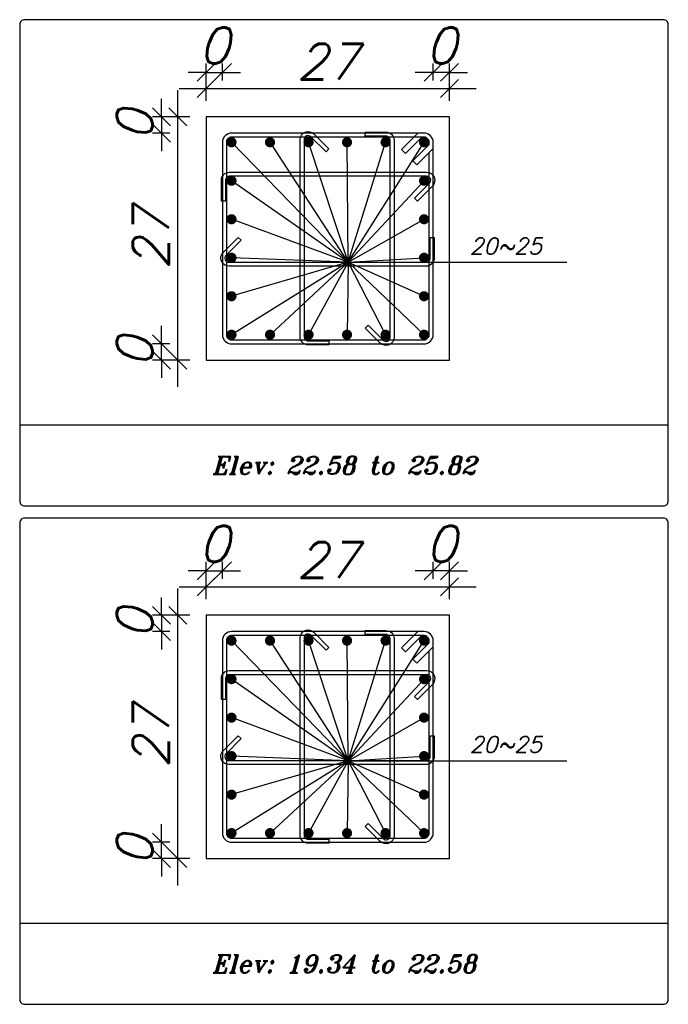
# Model space of a CAD drawing. Header units: inches. Extents: x 826 to 1034, y 702 to 834.
# Tile 27 of 93: x 919.25 to 922.86, y 732.52 to 738.01. Entities that reach past the tile are written whole.
import ezdxf
from ezdxf.enums import TextEntityAlignment as Align

# ---------------------------------------------------------------- set-up
doc = ezdxf.new("R2010")
doc.units = ezdxf.units.IN
doc.header["$MEASUREMENT"] = 0
doc.layers.add('SAZE_DRAWINGS', color=7, linetype='Continuous')
doc.styles.add('SAZE_STYLE', font='romansp.shx', dxfattribs={"oblique": 15})
doc.styles.add('SAZE_STYLE1', font='romant.shx', dxfattribs={"oblique": 15})
doc.dimstyles.new('SAZE_DIM_STYLE', dxfattribs={"dimtxt": 0.2, "dimasz": 0.2, "dimexe": 0.1, "dimexo": 0.05, "dimgap": 0.05, "dimtad": 0, "dimzin": 0, "dimdsep": 46, "dimtxsty": 'SAZE_STYLE', "dimcen": 0.09, "dimclrd": 2, "dimclre": 2, "dimclrt": 3, "dimadec": 0, "dimazin": 0, "dimtfac": 1, "dimtdec": 4, "dimtix": 1, "dimtmove": 1, "dimatfit": 3, "dimfxl": 1, "dimtolj": 1, "dimtzin": 0, "dimarcsym": 0})

# ---------------------------------------------------------------- blocks, each defined once
blk = doc.blocks.new('_Oblique')
at = {"color": 0, "linetype": 'ByBlock', "lineweight": -2}
blk.add_line((-0.5, -0.5), (0.5, 0.5), dxfattribs=at)
blk = doc.blocks.new('*D3541')
at = {"layer": 'Defpoints', "color": 0, "transparency": 16777216}
for p in [(920.3769, 734.9387), (920.2866, 734.8935), (920.3769, 734.8935)]:
    blk.add_point(p, dxfattribs=at)
at = {"layer": 'SAZE_DRAWINGS', "color": 2, "lineweight": -2, "transparency": 16777216}
for p, q in [((920.2866, 734.8935), (920.2866, 734.9887)), ((920.3769, 734.8935), (920.3769, 734.9887)), ((920.2866, 734.9387), (920.1866, 734.9387)), ((920.2866, 734.9387), (920.3769, 734.9387)), ((920.3769, 734.9387), (920.4769, 734.9387))]:
    blk.add_line(p, q, dxfattribs=at)
at = {"layer": 'SAZE_DRAWINGS', "color": 2, "lineweight": -2, "transparency": 16777216, "xscale": 0.1, "yscale": 0.1, "zscale": 0.1}
blk.add_blockref('_Oblique', (920.2866, 734.9387), dxfattribs=at)
at = {"layer": 'SAZE_DRAWINGS', "color": 2, "lineweight": -2, "transparency": 16777216, "xscale": 0.1, "yscale": 0.1, "zscale": 0.1, "rotation": 180}
blk.add_blockref('_Oblique', (920.3769, 734.9387), dxfattribs=at)
at = {"layer": 'SAZE_DRAWINGS', "color": 3, "transparency": 16777216, "insert": (920.3317, 735.0887), "char_height": 0.2, "attachment_point": 5, "style": 'SAZE_STYLE'}
blk.add_mtext('\\A1;0', dxfattribs=at)
blk = doc.blocks.new('*D3542')
at = {"layer": 'Defpoints', "color": 0, "transparency": 16777216}
for p in [(921.6415, 734.8483), (920.2866, 734.7806), (921.6415, 734.7806)]:
    blk.add_point(p, dxfattribs=at)
at = {"layer": 'SAZE_DRAWINGS', "color": 2, "lineweight": -2, "transparency": 16777216}
for p, q in [((920.2866, 734.7806), (920.2866, 734.8983)), ((921.6415, 734.7806), (921.6415, 734.8983)), ((920.1366, 734.8483), (921.7915, 734.8483))]:
    blk.add_line(p, q, dxfattribs=at)
at = {"layer": 'SAZE_DRAWINGS', "color": 2, "lineweight": -2, "transparency": 16777216, "xscale": 0.1, "yscale": 0.1, "zscale": 0.1, "rotation": 180}
blk.add_blockref('_Oblique', (920.2866, 734.8483), dxfattribs=at)
at = {"layer": 'SAZE_DRAWINGS', "color": 2, "lineweight": -2, "transparency": 16777216, "xscale": 0.1, "yscale": 0.1, "zscale": 0.1}
blk.add_blockref('_Oblique', (921.6415, 734.8483), dxfattribs=at)
at = {"layer": 'SAZE_DRAWINGS', "color": 3, "transparency": 16777216, "insert": (920.964, 734.9983), "char_height": 0.2, "attachment_point": 5, "style": 'SAZE_STYLE'}
blk.add_mtext('\\A1;27', dxfattribs=at)
blk = doc.blocks.new('*D3543')
at = {"layer": 'Defpoints', "color": 0, "transparency": 16777216}
for p in [(921.5512, 734.9387), (921.5512, 734.8935), (921.6415, 734.8935)]:
    blk.add_point(p, dxfattribs=at)
at = {"layer": 'SAZE_DRAWINGS', "color": 2, "lineweight": -2, "transparency": 16777216}
for p, q in [((921.5512, 734.8935), (921.5512, 734.9887)), ((921.6415, 734.8935), (921.6415, 734.9887)), ((921.5512, 734.9387), (921.4512, 734.9387)), ((921.6415, 734.9387), (921.5512, 734.9387)), ((921.6415, 734.9387), (921.7415, 734.9387))]:
    blk.add_line(p, q, dxfattribs=at)
at = {"layer": 'SAZE_DRAWINGS', "color": 2, "lineweight": -2, "transparency": 16777216, "xscale": 0.1, "yscale": 0.1, "zscale": 0.1}
blk.add_blockref('_Oblique', (921.5512, 734.9387), dxfattribs=at)
at = {"layer": 'SAZE_DRAWINGS', "color": 2, "lineweight": -2, "transparency": 16777216, "xscale": 0.1, "yscale": 0.1, "zscale": 0.1, "rotation": 180}
blk.add_blockref('_Oblique', (921.6415, 734.9387), dxfattribs=at)
at = {"layer": 'SAZE_DRAWINGS', "color": 3, "transparency": 16777216, "insert": (921.5964, 735.0887), "char_height": 0.2, "attachment_point": 5, "style": 'SAZE_STYLE'}
blk.add_mtext('\\A1;0', dxfattribs=at)
blk = doc.blocks.new('*D3544')
at = {"layer": 'Defpoints', "color": 0, "transparency": 16777216}
for p in [(920.0381, 733.4256), (920.0833, 733.4256), (920.0833, 733.3353)]:
    blk.add_point(p, dxfattribs=at)
at = {"layer": 'SAZE_DRAWINGS', "color": 2, "lineweight": -2, "transparency": 16777216}
for p, q in [((920.0381, 733.4256), (920.0381, 733.5256)), ((920.0833, 733.4256), (919.9881, 733.4256)), ((920.0381, 733.3353), (920.0381, 733.4256)), ((920.0833, 733.3353), (919.9881, 733.3353)), ((920.0381, 733.3353), (920.0381, 733.2353))]:
    blk.add_line(p, q, dxfattribs=at)
at = {"layer": 'SAZE_DRAWINGS', "color": 2, "lineweight": -2, "transparency": 16777216, "xscale": 0.1, "yscale": 0.1, "zscale": 0.1}
for p, rotation in [((920.0381, 733.4256), 270), ((920.0381, 733.3353), 90)]:
    blk.add_blockref('_Oblique', p, dxfattribs=dict(at, rotation=rotation))
at = {"layer": 'SAZE_DRAWINGS', "color": 3, "transparency": 16777216, "insert": (919.8881, 733.3804), "char_height": 0.2, "attachment_point": 5, "rotation": 90, "style": 'SAZE_STYLE'}
blk.add_mtext('\\A1;0', dxfattribs=at)
blk = doc.blocks.new('*D3545')
at = {"layer": 'Defpoints', "color": 0, "transparency": 16777216}
for p in [(920.1285, 734.6902), (920.1962, 734.6902), (920.1962, 733.3353)]:
    blk.add_point(p, dxfattribs=at)
at = {"layer": 'SAZE_DRAWINGS', "color": 2, "lineweight": -2, "transparency": 16777216}
for p, q in [((920.1285, 733.1853), (920.1285, 734.8402)), ((920.1962, 734.6902), (920.0785, 734.6902)), ((920.1962, 733.3353), (920.0785, 733.3353))]:
    blk.add_line(p, q, dxfattribs=at)
at = {"layer": 'SAZE_DRAWINGS', "color": 2, "lineweight": -2, "transparency": 16777216, "xscale": 0.1, "yscale": 0.1, "zscale": 0.1}
for p, rotation in [((920.1285, 734.6902), 90), ((920.1285, 733.3353), 270)]:
    blk.add_blockref('_Oblique', p, dxfattribs=dict(at, rotation=rotation))
at = {"layer": 'SAZE_DRAWINGS', "color": 3, "transparency": 16777216, "insert": (919.9785, 734.0128), "char_height": 0.2, "attachment_point": 5, "rotation": 90, "style": 'SAZE_STYLE'}
blk.add_mtext('\\A1;27', dxfattribs=at)
blk = doc.blocks.new('*D3546')
at = {"layer": 'Defpoints', "color": 0, "transparency": 16777216}
for p in [(920.0833, 734.6902), (920.0381, 734.5999), (920.0833, 734.5999)]:
    blk.add_point(p, dxfattribs=at)
at = {"layer": 'SAZE_DRAWINGS', "color": 2, "lineweight": -2, "transparency": 16777216}
for p, q in [((920.0381, 734.6902), (920.0381, 734.7902)), ((920.0833, 734.6902), (919.9881, 734.6902)), ((920.0381, 734.6902), (920.0381, 734.5999)), ((920.0833, 734.5999), (919.9881, 734.5999)), ((920.0381, 734.5999), (920.0381, 734.4999))]:
    blk.add_line(p, q, dxfattribs=at)
at = {"layer": 'SAZE_DRAWINGS', "color": 2, "lineweight": -2, "transparency": 16777216, "xscale": 0.1, "yscale": 0.1, "zscale": 0.1}
for p, rotation in [((920.0381, 734.6902), 270), ((920.0381, 734.5999), 90)]:
    blk.add_blockref('_Oblique', p, dxfattribs=dict(at, rotation=rotation))
at = {"layer": 'SAZE_DRAWINGS', "color": 3, "transparency": 16777216, "insert": (919.8881, 734.6451), "char_height": 0.2, "attachment_point": 5, "rotation": 90, "style": 'SAZE_STYLE'}
blk.add_mtext('\\A1;0', dxfattribs=at)
blk = doc.blocks.new('*D3523')
at = {"layer": 'Defpoints', "color": 0, "transparency": 16777216}
for p in [(920.3769, 737.7164), (920.2866, 737.6712), (920.3769, 737.6712)]:
    blk.add_point(p, dxfattribs=at)
at = {"layer": 'SAZE_DRAWINGS', "color": 2, "lineweight": -2, "transparency": 16777216}
for p, q in [((920.2866, 737.6712), (920.2866, 737.7664)), ((920.3769, 737.6712), (920.3769, 737.7664)), ((920.2866, 737.7164), (920.1866, 737.7164)), ((920.2866, 737.7164), (920.3769, 737.7164)), ((920.3769, 737.7164), (920.4769, 737.7164))]:
    blk.add_line(p, q, dxfattribs=at)
at = {"layer": 'SAZE_DRAWINGS', "color": 2, "lineweight": -2, "transparency": 16777216, "xscale": 0.1, "yscale": 0.1, "zscale": 0.1}
blk.add_blockref('_Oblique', (920.2866, 737.7164), dxfattribs=at)
at = {"layer": 'SAZE_DRAWINGS', "color": 2, "lineweight": -2, "transparency": 16777216, "xscale": 0.1, "yscale": 0.1, "zscale": 0.1, "rotation": 180}
blk.add_blockref('_Oblique', (920.3769, 737.7164), dxfattribs=at)
at = {"layer": 'SAZE_DRAWINGS', "color": 3, "transparency": 16777216, "insert": (920.3317, 737.8664), "char_height": 0.2, "attachment_point": 5, "style": 'SAZE_STYLE'}
blk.add_mtext('\\A1;0', dxfattribs=at)
blk = doc.blocks.new('*D3524')
at = {"layer": 'Defpoints', "color": 0, "transparency": 16777216}
for p in [(921.6415, 737.626), (920.2866, 737.5583), (921.6415, 737.5583)]:
    blk.add_point(p, dxfattribs=at)
at = {"layer": 'SAZE_DRAWINGS', "color": 2, "lineweight": -2, "transparency": 16777216}
for p, q in [((920.2866, 737.5583), (920.2866, 737.676)), ((921.6415, 737.5583), (921.6415, 737.676)), ((920.1366, 737.626), (921.7915, 737.626))]:
    blk.add_line(p, q, dxfattribs=at)
at = {"layer": 'SAZE_DRAWINGS', "color": 2, "lineweight": -2, "transparency": 16777216, "xscale": 0.1, "yscale": 0.1, "zscale": 0.1, "rotation": 180}
blk.add_blockref('_Oblique', (920.2866, 737.626), dxfattribs=at)
at = {"layer": 'SAZE_DRAWINGS', "color": 2, "lineweight": -2, "transparency": 16777216, "xscale": 0.1, "yscale": 0.1, "zscale": 0.1}
blk.add_blockref('_Oblique', (921.6415, 737.626), dxfattribs=at)
at = {"layer": 'SAZE_DRAWINGS', "color": 3, "transparency": 16777216, "insert": (920.964, 737.776), "char_height": 0.2, "attachment_point": 5, "style": 'SAZE_STYLE'}
blk.add_mtext('\\A1;27', dxfattribs=at)
blk = doc.blocks.new('*D3525')
at = {"layer": 'Defpoints', "color": 0, "transparency": 16777216}
for p in [(921.5512, 737.7164), (921.5512, 737.6712), (921.6415, 737.6712)]:
    blk.add_point(p, dxfattribs=at)
at = {"layer": 'SAZE_DRAWINGS', "color": 2, "lineweight": -2, "transparency": 16777216}
for p, q in [((921.5512, 737.6712), (921.5512, 737.7664)), ((921.6415, 737.6712), (921.6415, 737.7664)), ((921.5512, 737.7164), (921.4512, 737.7164)), ((921.6415, 737.7164), (921.5512, 737.7164)), ((921.6415, 737.7164), (921.7415, 737.7164))]:
    blk.add_line(p, q, dxfattribs=at)
at = {"layer": 'SAZE_DRAWINGS', "color": 2, "lineweight": -2, "transparency": 16777216, "xscale": 0.1, "yscale": 0.1, "zscale": 0.1}
blk.add_blockref('_Oblique', (921.5512, 737.7164), dxfattribs=at)
at = {"layer": 'SAZE_DRAWINGS', "color": 2, "lineweight": -2, "transparency": 16777216, "xscale": 0.1, "yscale": 0.1, "zscale": 0.1, "rotation": 180}
blk.add_blockref('_Oblique', (921.6415, 737.7164), dxfattribs=at)
at = {"layer": 'SAZE_DRAWINGS', "color": 3, "transparency": 16777216, "insert": (921.5964, 737.8664), "char_height": 0.2, "attachment_point": 5, "style": 'SAZE_STYLE'}
blk.add_mtext('\\A1;0', dxfattribs=at)
blk = doc.blocks.new('*D3526')
at = {"layer": 'Defpoints', "color": 0, "transparency": 16777216}
for p in [(920.0381, 736.2033), (920.0833, 736.2033), (920.0833, 736.113)]:
    blk.add_point(p, dxfattribs=at)
at = {"layer": 'SAZE_DRAWINGS', "color": 2, "lineweight": -2, "transparency": 16777216}
for p, q in [((920.0381, 736.2033), (920.0381, 736.3033)), ((920.0833, 736.2033), (919.9881, 736.2033)), ((920.0381, 736.113), (920.0381, 736.2033)), ((920.0833, 736.113), (919.9881, 736.113)), ((920.0381, 736.113), (920.0381, 736.013))]:
    blk.add_line(p, q, dxfattribs=at)
at = {"layer": 'SAZE_DRAWINGS', "color": 2, "lineweight": -2, "transparency": 16777216, "xscale": 0.1, "yscale": 0.1, "zscale": 0.1}
for p, rotation in [((920.0381, 736.2033), 270), ((920.0381, 736.113), 90)]:
    blk.add_blockref('_Oblique', p, dxfattribs=dict(at, rotation=rotation))
at = {"layer": 'SAZE_DRAWINGS', "color": 3, "transparency": 16777216, "insert": (919.8881, 736.1581), "char_height": 0.2, "attachment_point": 5, "rotation": 90, "style": 'SAZE_STYLE'}
blk.add_mtext('\\A1;0', dxfattribs=at)
blk = doc.blocks.new('*D3527')
at = {"layer": 'Defpoints', "color": 0, "transparency": 16777216}
for p in [(920.1285, 737.468), (920.1962, 737.468), (920.1962, 736.113)]:
    blk.add_point(p, dxfattribs=at)
at = {"layer": 'SAZE_DRAWINGS', "color": 2, "lineweight": -2, "transparency": 16777216}
for p, q in [((920.1285, 735.963), (920.1285, 737.618)), ((920.1962, 737.468), (920.0785, 737.468)), ((920.1962, 736.113), (920.0785, 736.113))]:
    blk.add_line(p, q, dxfattribs=at)
at = {"layer": 'SAZE_DRAWINGS', "color": 2, "lineweight": -2, "transparency": 16777216, "xscale": 0.1, "yscale": 0.1, "zscale": 0.1}
for p, rotation in [((920.1285, 737.468), 90), ((920.1285, 736.113), 270)]:
    blk.add_blockref('_Oblique', p, dxfattribs=dict(at, rotation=rotation))
at = {"layer": 'SAZE_DRAWINGS', "color": 3, "transparency": 16777216, "insert": (919.9785, 736.7905), "char_height": 0.2, "attachment_point": 5, "rotation": 90, "style": 'SAZE_STYLE'}
blk.add_mtext('\\A1;27', dxfattribs=at)
blk = doc.blocks.new('*D3528')
at = {"layer": 'Defpoints', "color": 0, "transparency": 16777216}
for p in [(920.0833, 737.468), (920.0381, 737.3776), (920.0833, 737.3776)]:
    blk.add_point(p, dxfattribs=at)
at = {"layer": 'SAZE_DRAWINGS', "color": 2, "lineweight": -2, "transparency": 16777216}
for p, q in [((920.0381, 737.468), (920.0381, 737.568)), ((920.0833, 737.468), (919.9881, 737.468)), ((920.0381, 737.468), (920.0381, 737.3776)), ((920.0833, 737.3776), (919.9881, 737.3776)), ((920.0381, 737.3776), (920.0381, 737.2776))]:
    blk.add_line(p, q, dxfattribs=at)
at = {"layer": 'SAZE_DRAWINGS', "color": 2, "lineweight": -2, "transparency": 16777216, "xscale": 0.1, "yscale": 0.1, "zscale": 0.1}
for p, rotation in [((920.0381, 737.468), 270), ((920.0381, 737.3776), 90)]:
    blk.add_blockref('_Oblique', p, dxfattribs=dict(at, rotation=rotation))
at = {"layer": 'SAZE_DRAWINGS', "color": 3, "transparency": 16777216, "insert": (919.8881, 737.4228), "char_height": 0.2, "attachment_point": 5, "rotation": 90, "style": 'SAZE_STYLE'}
blk.add_mtext('\\A1;0', dxfattribs=at)

msp = doc.modelspace()

# ---------------------------------------------------------------- linework, layer by layer
at = {"layer": 'SAZE_DRAWINGS', "color": 2}
for p, q in [((921.077, 736.6578), (920.4277, 737.3268)), ((921.077, 736.6578), (920.6422, 737.3268)), ((921.077, 736.6578), (920.8568, 737.3268)), ((921.077, 736.6578), (921.0713, 737.3268)), ((921.077, 736.6578), (921.2859, 737.3268)), ((921.077, 736.6578), (921.5004, 737.3268)), ((921.077, 736.6578), (920.4277, 737.1123)), ((921.077, 736.6578), (921.5004, 737.1123)), ((921.077, 736.6578), (920.4277, 736.8977)), ((921.077, 736.6578), (921.5004, 736.8977)), ((921.077, 736.6578), (920.4277, 736.6832)), ((921.077, 736.6578), (921.5004, 736.6832)), ((921.077, 736.6578), (920.4277, 736.2541)), ((921.077, 736.6578), (920.4277, 736.4687)), ((921.077, 736.6578), (920.6422, 736.2541)), ((921.077, 736.6578), (920.8568, 736.2541)), ((921.077, 736.6578), (921.0713, 736.2541)), ((921.077, 736.6578), (922.2964, 736.6578)), ((921.077, 736.6578), (921.2859, 736.2541)), ((921.077, 736.6578), (921.5004, 736.2541)), ((921.077, 736.6578), (921.5004, 736.4687)), ((921.077, 733.8801), (920.4277, 734.5491)), ((921.077, 733.8801), (920.6422, 734.5491)), ((921.077, 733.8801), (920.8568, 734.5491)), ((921.077, 733.8801), (921.0713, 734.5491)), ((921.077, 733.8801), (921.2859, 734.5491)), ((921.077, 733.8801), (921.5004, 734.5491)), ((921.077, 733.8801), (920.4277, 734.3346)), ((921.077, 733.8801), (921.5004, 734.3346)), ((921.077, 733.8801), (920.4277, 734.12)), ((921.077, 733.8801), (921.5004, 734.12)), ((921.077, 733.8801), (920.4277, 733.9055)), ((921.077, 733.8801), (920.4277, 733.4764)), ((921.077, 733.8801), (920.4277, 733.6909)), ((921.077, 733.8801), (920.6422, 733.4764)), ((921.077, 733.8801), (920.8568, 733.4764)), ((921.077, 733.8801), (921.0713, 733.4764)), ((921.077, 733.8801), (921.5004, 733.9055)), ((921.077, 733.8801), (922.2964, 733.8801)), ((921.077, 733.8801), (921.2859, 733.4764)), ((921.077, 733.8801), (921.5004, 733.4764)), ((921.077, 733.8801), (921.5004, 733.6909))]:
    msp.add_line(p, q, dxfattribs=at)
at = {"layer": 'SAZE_DRAWINGS', "color": 8}
for p, q in [((919.2477, 735.7516), (922.861, 735.7516)), ((919.2477, 732.9739), (922.861, 732.9739))]:
    msp.add_line(p, q, dxfattribs=at)
for points in [[(919.276, 735.3), (922.8328, 735.3, 0.414214), (922.861, 735.3282), (922.861, 737.9817, 0.414214), (922.8328, 738.0099), (919.276, 738.0099, 0.414214), (919.2477, 737.9817), (919.2477, 735.3282, 0.414214)], [(919.276, 732.5223), (922.8328, 732.5223, 0.414214), (922.861, 732.5505), (922.861, 735.204, 0.414214), (922.8328, 735.2322), (919.276, 735.2322, 0.414214), (919.2477, 735.204), (919.2477, 732.5505, 0.414214)]]:
    msp.add_lwpolyline(points, format="xyb", close=True, dxfattribs=at)
at = {"layer": 'SAZE_DRAWINGS', "color": 3}
for points in [[(920.2866, 736.113), (921.6415, 736.113), (921.6415, 737.468), (920.2866, 737.468)], [(920.2866, 733.3353), (921.6415, 733.3353), (921.6415, 734.6902), (920.2866, 734.6902)]]:
    msp.add_lwpolyline(points, close=True, dxfattribs=at)
at = {"layer": 'SAZE_DRAWINGS', "color": 4}
for points in [[(920.9697, 736.1976), (920.8545, 736.1976, -0.414214), (920.8093, 736.2428), (920.8093, 737.3413, -0.668112), (920.8864, 737.3732), (920.9702, 737.2896), (920.9542, 737.2736), (920.8705, 737.3573, 0.668112), (920.8319, 737.3413), (920.8319, 736.2428, 0.414214), (920.8545, 736.2202), (920.9697, 736.2202)], [(921.1729, 737.3832), (921.2881, 737.3832, -0.414214), (921.3333, 737.3381), (921.3333, 736.2396, -0.668179), (921.2562, 736.2077), (921.1725, 736.2914), (921.1885, 736.3073), (921.2721, 736.2237, 0.668179), (921.3107, 736.2396), (921.3107, 737.3381, 0.414214), (921.2881, 737.3607), (921.1729, 737.3607)], [(920.4277, 736.2033), (921.5004, 736.2033, 0.414214), (921.5512, 736.2541), (921.5512, 737.3268, 0.414214), (921.5004, 737.3776), (920.4277, 737.3776, 0.414214), (920.3769, 737.3268), (920.3769, 736.2541, 0.414214)], [(920.3712, 736.9993), (920.3712, 737.1145, -0.414214), (920.4164, 737.1597), (921.5149, 737.1597, -0.668245), (921.5468, 737.0826), (921.4631, 736.9989), (921.4471, 737.0149), (921.5308, 737.0985, 0.668245), (921.5149, 737.1371), (920.4164, 737.1371, 0.414214), (920.3938, 737.1145), (920.3938, 736.9993)], [(921.5568, 736.7961), (921.5568, 736.6809, -0.414214), (921.5117, 736.6357), (920.4132, 736.6357, -0.668179), (920.3813, 736.7129), (920.465, 736.7966), (920.4809, 736.7806), (920.3972, 736.6969, 0.668179), (920.4132, 736.6583), (921.5117, 736.6583, 0.414214), (921.5343, 736.6809), (921.5343, 736.7961)], [(920.4277, 733.4256), (921.5004, 733.4256, 0.414214), (921.5512, 733.4764), (921.5512, 734.5491, 0.414214), (921.5004, 734.5999), (920.4277, 734.5999, 0.414214), (920.3769, 734.5491), (920.3769, 733.4764, 0.414214)], [(920.9697, 733.4199), (920.8545, 733.4199, -0.414214), (920.8093, 733.4651), (920.8093, 734.5636, -0.668112), (920.8864, 734.5955), (920.9702, 734.5118), (920.9542, 734.4959), (920.8705, 734.5796, 0.668112), (920.8319, 734.5636), (920.8319, 733.4651, 0.414214), (920.8545, 733.4425), (920.9697, 733.4425)], [(921.1729, 734.6055), (921.2881, 734.6055, -0.414214), (921.3333, 734.5604), (921.3333, 733.4619, -0.668179), (921.2562, 733.43), (921.1725, 733.5137), (921.1885, 733.5296), (921.2721, 733.446, 0.668179), (921.3107, 733.4619), (921.3107, 734.5604, 0.414214), (921.2881, 734.583), (921.1729, 734.583)], [(920.3712, 734.2216), (920.3712, 734.3368, -0.414214), (920.4164, 734.382), (921.5149, 734.382, -0.668245), (921.5468, 734.3049), (921.4631, 734.2212), (921.4471, 734.2372), (921.5308, 734.3208, 0.668245), (921.5149, 734.3594), (920.4164, 734.3594, 0.414214), (920.3938, 734.3368), (920.3938, 734.2216)], [(921.5568, 734.0184), (921.5568, 733.9032, -0.414214), (921.5117, 733.858), (920.4132, 733.858, -0.668179), (920.3813, 733.9351), (920.465, 734.0189), (920.4809, 734.0029), (920.3972, 733.9192, 0.668179), (920.4132, 733.8806), (921.5117, 733.8806, 0.414214), (921.5343, 733.9032), (921.5343, 734.0184)]]:
    msp.add_lwpolyline(points, format="xyb", close=True, dxfattribs=at)
at = {"layer": 'SAZE_DRAWINGS', "color": 6, "const_width": 0.0282}
for points in [[(920.4136, 737.3268, 1), (920.4418, 737.3268, 1)], [(920.6281, 737.3268, 1), (920.6564, 737.3268, 1)], [(920.8427, 737.3268, 1), (920.8709, 737.3268, 1)], [(921.0572, 737.3268, 1), (921.0854, 737.3268, 1)], [(921.2717, 737.3268, 1), (921.3, 737.3268, 1)], [(921.4863, 737.3268, 1), (921.5145, 737.3268, 1)], [(920.4136, 737.1123, 1), (920.4418, 737.1123, 1)], [(921.4863, 737.1123, 1), (921.5145, 737.1123, 1)], [(920.4136, 736.8977, 1), (920.4418, 736.8977, 1)], [(921.4863, 736.8977, 1), (921.5145, 736.8977, 1)], [(920.4136, 736.6832, 1), (920.4418, 736.6832, 1)], [(921.4863, 736.6832, 1), (921.5145, 736.6832, 1)], [(920.4136, 736.4687, 1), (920.4418, 736.4687, 1)], [(921.4863, 736.4687, 1), (921.5145, 736.4687, 1)], [(920.4136, 736.2541, 1), (920.4418, 736.2541, 1)], [(920.6281, 736.2541, 1), (920.6564, 736.2541, 1)], [(920.8427, 736.2541, 1), (920.8709, 736.2541, 1)], [(921.0572, 736.2541, 1), (921.0854, 736.2541, 1)], [(921.2717, 736.2541, 1), (921.3, 736.2541, 1)], [(921.4863, 736.2541, 1), (921.5145, 736.2541, 1)], [(920.4136, 734.5491, 1), (920.4418, 734.5491, 1)], [(920.6281, 734.5491, 1), (920.6564, 734.5491, 1)], [(920.8427, 734.5491, 1), (920.8709, 734.5491, 1)], [(921.0572, 734.5491, 1), (921.0854, 734.5491, 1)], [(921.2717, 734.5491, 1), (921.3, 734.5491, 1)], [(921.4863, 734.5491, 1), (921.5145, 734.5491, 1)], [(920.4136, 734.3346, 1), (920.4418, 734.3346, 1)], [(921.4863, 734.3346, 1), (921.5145, 734.3346, 1)], [(920.4136, 734.12, 1), (920.4418, 734.12, 1)], [(921.4863, 734.12, 1), (921.5145, 734.12, 1)], [(920.4136, 733.9055, 1), (920.4418, 733.9055, 1)], [(921.4863, 733.9055, 1), (921.5145, 733.9055, 1)], [(920.4136, 733.6909, 1), (920.4418, 733.6909, 1)], [(921.4863, 733.6909, 1), (921.5145, 733.6909, 1)], [(920.4136, 733.4764, 1), (920.4418, 733.4764, 1)], [(920.6281, 733.4764, 1), (920.6564, 733.4764, 1)], [(920.8427, 733.4764, 1), (920.8709, 733.4764, 1)], [(921.0572, 733.4764, 1), (921.0854, 733.4764, 1)], [(921.2717, 733.4764, 1), (921.3, 733.4764, 1)], [(921.4863, 733.4764, 1), (921.5145, 733.4764, 1)]]:
    msp.add_lwpolyline(points, format="xyb", close=True, dxfattribs=at)
at = {"layer": 'SAZE_DRAWINGS', "color": 4}
for points in [[(921.5286, 737.3144), (921.5286, 737.3268, 0.414214), (921.5004, 737.355), (920.4277, 737.355, 0.414214), (920.3995, 737.3268), (920.3995, 736.2541, 0.414214), (920.4277, 736.2259), (921.5004, 736.2259, 0.414214), (921.5286, 736.2541), (921.5286, 737.2692)], [(921.5286, 734.5367), (921.5286, 734.5491, 0.414214), (921.5004, 734.5773), (920.4277, 734.5773, 0.414214), (920.3995, 734.5491), (920.3995, 733.4764, 0.414214), (920.4277, 733.4482), (921.5004, 733.4482, 0.414214), (921.5286, 733.4764), (921.5286, 734.4915)]]:
    msp.add_lwpolyline(points, format="xyb", dxfattribs=at)
for points in [[(921.488, 737.355), (921.3976, 737.2647), (921.3751, 737.2873), (921.4654, 737.3776)], [(921.5286, 737.3144), (921.4383, 737.2241), (921.4609, 737.2015), (921.5512, 737.2918)], [(921.488, 734.5773), (921.3976, 734.487), (921.3751, 734.5096), (921.4654, 734.5999)], [(921.5286, 734.5367), (921.4383, 734.4463), (921.4609, 734.4238), (921.5512, 734.5141)]]:
    msp.add_lwpolyline(points, dxfattribs=at)

# ---------------------------------------------------------------- texts
at = {"layer": 'SAZE_DRAWINGS', "color": 2, "style": 'SAZE_STYLE', "oblique": 15}
for p in [(921.7544, 736.703), (921.7544, 733.9252)]:
    msp.add_text('20~25', height=0.09033, dxfattribs=at).set_placement(p)
at = {"layer": 'SAZE_DRAWINGS', "color": 2, "style": 'SAZE_STYLE1', "oblique": 15}
for s, p in [('Elev: 22.58 to 25.82', (921.0544, 735.5258)), ('Elev: 19.34 to 22.58', (921.0544, 732.7481))]:
    msp.add_text(s, height=0.099365, dxfattribs=at).set_placement(p, align=Align.MIDDLE_CENTER)

# ---------------------------------------------------------------- dimensions: what is measured, and where the dimension line sits
at = {"layer": 'SAZE_DRAWINGS', "color": 2}
for base, p1, p2, override, picture, middle in [((920.3769, 737.7164), (920.2866, 737.6712), (920.3769, 737.6712), {"dimtxt": 0.2, "dimasz": 0.1, "dimexe": 0.05, "dimexo": 0, "dimgap": 0.05, "dimtad": 1, "dimtoh": 1, "dimdec": 1, "dimlfac": 20, "dimrnd": 4, "dimzin": 8, "dimblk": 'Oblique', "dimdle": 0.15, "dimclrd": 2, "dimclre": 2, "dimclrt": 3}, '*D3523', (920.3317, 737.8664)), ((921.5512, 737.7164), (921.6415, 737.6712), (921.5512, 737.6712), {"dimtxt": 0.2, "dimasz": 0.1, "dimexe": 0.05, "dimexo": 0, "dimgap": 0.05, "dimtad": 1, "dimtoh": 1, "dimdec": 1, "dimlfac": 20, "dimrnd": 4, "dimzin": 8, "dimblk": 'Oblique', "dimdle": 0.15, "dimclrd": 2, "dimclre": 2, "dimclrt": 3}, '*D3525', (921.5964, 737.8664)), ((921.6415, 737.626), (920.2866, 737.5583), (921.6415, 737.5583), {"dimtxt": 0.2, "dimasz": 0.1, "dimexe": 0.05, "dimexo": 0, "dimgap": 0.05, "dimtad": 1, "dimtoh": 1, "dimdec": 1, "dimlfac": 20, "dimrnd": 0.5, "dimzin": 8, "dimblk": 'Oblique', "dimdle": 0.15, "dimclrd": 2, "dimclre": 2, "dimclrt": 3}, '*D3524', (920.964, 737.776)), ((920.3769, 734.9387), (920.2866, 734.8935), (920.3769, 734.8935), {"dimtxt": 0.2, "dimasz": 0.1, "dimexe": 0.05, "dimexo": 0, "dimgap": 0.05, "dimtad": 1, "dimtoh": 1, "dimdec": 1, "dimlfac": 20, "dimrnd": 4, "dimzin": 8, "dimblk": 'Oblique', "dimdle": 0.15, "dimclrd": 2, "dimclre": 2, "dimclrt": 3}, '*D3541', (920.3317, 735.0887)), ((921.5512, 734.9387), (921.6415, 734.8935), (921.5512, 734.8935), {"dimtxt": 0.2, "dimasz": 0.1, "dimexe": 0.05, "dimexo": 0, "dimgap": 0.05, "dimtad": 1, "dimtoh": 1, "dimdec": 1, "dimlfac": 20, "dimrnd": 4, "dimzin": 8, "dimblk": 'Oblique', "dimdle": 0.15, "dimclrd": 2, "dimclre": 2, "dimclrt": 3}, '*D3543', (921.5964, 735.0887)), ((921.6415, 734.8483), (920.2866, 734.7806), (921.6415, 734.7806), {"dimtxt": 0.2, "dimasz": 0.1, "dimexe": 0.05, "dimexo": 0, "dimgap": 0.05, "dimtad": 1, "dimtoh": 1, "dimdec": 1, "dimlfac": 20, "dimrnd": 0.5, "dimzin": 8, "dimblk": 'Oblique', "dimdle": 0.15, "dimclrd": 2, "dimclre": 2, "dimclrt": 3}, '*D3542', (920.964, 734.9983))]:
    dim = msp.add_linear_dim(base=base, p1=p1, p2=p2, dimstyle='SAZE_DIM_STYLE', override=override, dxfattribs=at)
    dim.commit()
    dim.dimension.update_dxf_attribs({"geometry": picture, "text_midpoint": middle})
for base, p1, p2, override, picture, middle in [((920.1285, 737.468), (920.1962, 736.113), (920.1962, 737.468), {"dimtxt": 0.2, "dimasz": 0.1, "dimexe": 0.05, "dimexo": 0, "dimgap": 0.05, "dimtad": 1, "dimtoh": 1, "dimdec": 1, "dimlfac": 20, "dimrnd": 0.5, "dimzin": 8, "dimblk": 'Oblique', "dimdle": 0.15, "dimclrd": 2, "dimclre": 2, "dimclrt": 3}, '*D3527', (919.9785, 736.7905)), ((920.0381, 737.3776), (920.0833, 737.468), (920.0833, 737.3776), {"dimtxt": 0.2, "dimasz": 0.1, "dimexe": 0.05, "dimexo": 0, "dimgap": 0.05, "dimtad": 1, "dimtoh": 1, "dimdec": 1, "dimlfac": 20, "dimrnd": 4, "dimzin": 8, "dimblk": 'Oblique', "dimdle": 0.15, "dimclrd": 2, "dimclre": 2, "dimclrt": 3}, '*D3528', (919.8881, 737.4228)), ((920.0381, 736.2033), (920.0833, 736.113), (920.0833, 736.2033), {"dimtxt": 0.2, "dimasz": 0.1, "dimexe": 0.05, "dimexo": 0, "dimgap": 0.05, "dimtad": 1, "dimtoh": 1, "dimdec": 1, "dimlfac": 20, "dimrnd": 4, "dimzin": 8, "dimblk": 'Oblique', "dimdle": 0.15, "dimclrd": 2, "dimclre": 2, "dimclrt": 3}, '*D3526', (919.8881, 736.1581)), ((920.1285, 734.6902), (920.1962, 733.3353), (920.1962, 734.6902), {"dimtxt": 0.2, "dimasz": 0.1, "dimexe": 0.05, "dimexo": 0, "dimgap": 0.05, "dimtad": 1, "dimtoh": 1, "dimdec": 1, "dimlfac": 20, "dimrnd": 0.5, "dimzin": 8, "dimblk": 'Oblique', "dimdle": 0.15, "dimclrd": 2, "dimclre": 2, "dimclrt": 3}, '*D3545', (919.9785, 734.0128)), ((920.0381, 734.5999), (920.0833, 734.6902), (920.0833, 734.5999), {"dimtxt": 0.2, "dimasz": 0.1, "dimexe": 0.05, "dimexo": 0, "dimgap": 0.05, "dimtad": 1, "dimtoh": 1, "dimdec": 1, "dimlfac": 20, "dimrnd": 4, "dimzin": 8, "dimblk": 'Oblique', "dimdle": 0.15, "dimclrd": 2, "dimclre": 2, "dimclrt": 3}, '*D3546', (919.8881, 734.6451)), ((920.0381, 733.4256), (920.0833, 733.3353), (920.0833, 733.4256), {"dimtxt": 0.2, "dimasz": 0.1, "dimexe": 0.05, "dimexo": 0, "dimgap": 0.05, "dimtad": 1, "dimtoh": 1, "dimdec": 1, "dimlfac": 20, "dimrnd": 4, "dimzin": 8, "dimblk": 'Oblique', "dimdle": 0.15, "dimclrd": 2, "dimclre": 2, "dimclrt": 3}, '*D3544', (919.8881, 733.3804))]:
    dim = msp.add_linear_dim(base=base, p1=p1, p2=p2, angle=90, dimstyle='SAZE_DIM_STYLE', override=override, dxfattribs=at)
    dim.commit()
    dim.dimension.update_dxf_attribs({"geometry": picture, "text_midpoint": middle})

doc.saveas('drawing.dxf')
